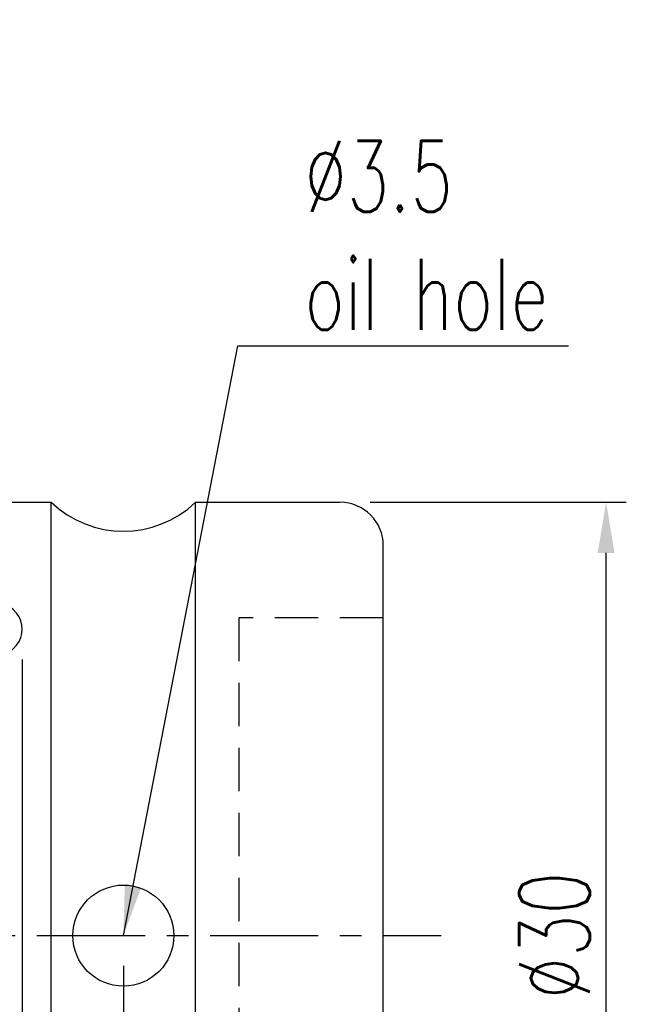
# Model space of a CAD drawing. Extents: x 39 to 593, y 42 to 124.
# Tile 6 of 6: x 135 to 156, y 90 to 124. Entities that reach past the tile are written whole.
import ezdxf

# ---------------------------------------------------------------- set-up
doc = ezdxf.new("R2010")
doc.units = 0
doc.header["$LTSCALE"] = 3
doc.header["$MEASUREMENT"] = 0
doc.header["$PDMODE"] = 1
doc.linetypes.add('CENTER', pattern=[2, 1.25, -0.25, 0.25, -0.25])
doc.linetypes.add('DASHED', pattern=[0.75, 0.5, -0.25])
doc.layers.get('DEFPOINTS').update_dxf_attribs({"linetype": 'CONTINUOUS'})
for name, color, linetype in [('CL', 1, 'CENTER'), ('DIM', 4, 'CONTINUOUS'), ('HID', 2, 'DASHED'), ('OUT', 3, 'CONTINUOUS')]:
    doc.layers.add(name, color=color, linetype=linetype)
doc.styles.add('DIM-7', font='SIMPLEX.shx', dxfattribs={"width": 0.7, "bigfont": 'chineset.shx'})
doc.dimstyles.new('CNS', dxfattribs={"dimtxt": 3.5, "dimasz": 2.5, "dimexe": 1, "dimexo": 1.5, "dimgap": 0.09, "dimtad": 0, "dimdsep": 46, "dimtxsty": 'DIM-7', "dimcen": 0.09, "dimclrd": 1, "dimclre": 1, "dimclrt": 4, "dimadec": 0, "dimazin": 0, "dimtfac": 1, "dimtix": 1, "dimtmove": 2, "dimatfit": 3, "dimfxl": 0, "dimtvp": 0.971429, "dimtolj": 1, "dimarcsym": 0})

# ---------------------------------------------------------------- blocks, each defined once
blk = doc.blocks.new('*D3')
at = {"layer": 'DEFPOINTS', "color": 0, "transparency": 16777216}
for p in [(138.942, 91.963), (147.942, 79.463), (138.942, 72.461)]:
    blk.add_point(p, dxfattribs=at)
at = {"layer": 'DIM', "color": 0, "lineweight": -2, "transparency": 16777216}
for p, q in [((138.942, 90.913), (138.942, 71.761)), ((147.942, 78.413), (147.942, 71.761)), ((146.192, 72.461), (140.692, 72.461))]:
    blk.add_line(p, q, dxfattribs=at)
at = {"layer": 'DIM', "color": 0, "transparency": 16777216}
for points in [[(140.692, 72.753), (140.692, 72.17), (138.942, 72.461)], [(146.192, 72.753), (146.192, 72.17), (147.942, 72.461)]]:
    blk.add_solid(points, dxfattribs=at)
at = {"layer": 'DIM', "color": 0, "transparency": 16777216, "insert": (143.442, 74.246), "char_height": 2.45, "attachment_point": 5, "style": 'DIM-7'}
blk.add_mtext('\\A1;9', dxfattribs=at)
blk = doc.blocks.new('*D4')
at = {"layer": 'DEFPOINTS', "color": 0, "transparency": 16777216}
for p in [(135.442, 102.57), (147.942, 79.463), (135.442, 67.789)]:
    blk.add_point(p, dxfattribs=at)
at = {"layer": 'DIM', "color": 0, "lineweight": -2, "transparency": 16777216}
for p, q in [((135.442, 101.52), (135.442, 67.089)), ((147.942, 78.413), (147.942, 67.089)), ((146.192, 67.789), (137.192, 67.789))]:
    blk.add_line(p, q, dxfattribs=at)
at = {"layer": 'DIM', "color": 0, "transparency": 16777216}
for points in [[(137.192, 68.081), (137.192, 67.498), (135.442, 67.789)], [(146.192, 68.081), (146.192, 67.498), (147.942, 67.789)]]:
    blk.add_solid(points, dxfattribs=at)
at = {"layer": 'DIM', "color": 0, "transparency": 16777216, "insert": (141.692, 69.574), "char_height": 2.45, "attachment_point": 5, "style": 'DIM-7'}
blk.add_mtext('\\A1;12.5', dxfattribs=at)
blk = doc.blocks.new('*D5')
at = {"layer": 'DEFPOINTS', "color": 0, "transparency": 16777216}
for p in [(146.442, 106.963), (155.657, 106.963), (146.442, 76.963)]:
    blk.add_point(p, dxfattribs=at)
at = {"layer": 'DIM', "color": 0, "lineweight": -2, "transparency": 16777216}
for p, q in [((147.492, 106.963), (156.357, 106.963)), ((155.657, 78.713), (155.657, 105.213)), ((147.492, 76.963), (156.357, 76.963))]:
    blk.add_line(p, q, dxfattribs=at)
at = {"layer": 'DIM', "color": 0, "transparency": 16777216}
for points in [[(155.365, 105.213), (155.949, 105.213), (155.657, 106.963)], [(155.365, 78.713), (155.949, 78.713), (155.657, 76.963)]]:
    blk.add_solid(points, dxfattribs=at)
at = {"layer": 'DIM', "color": 0, "transparency": 16777216, "insert": (153.872, 91.963), "char_height": 2.45, "attachment_point": 5, "rotation": 90, "style": 'DIM-7'}
blk.add_mtext('\\A1;%%c30', dxfattribs=at)

msp = doc.modelspace()

# ---------------------------------------------------------------- linework, layer by layer
at = {"layer": 'CL', "color": 0}
msp.add_line((105.942, 91.963), (149.942, 91.963), dxfattribs=at)
at = {"layer": 'HID', "color": 0}
for p, q in [((142.942, 102.963), (142.942, 80.963)), ((147.942, 102.963), (142.942, 102.963))]:
    msp.add_line(p, q, dxfattribs=at)
at = {"layer": 'OUT', "color": 0}
for p, q in [((108.942, 106.963), (136.442, 106.963)), ((136.442, 76.963), (136.442, 106.963)), ((141.442, 76.963), (141.442, 106.963)), ((141.442, 106.963), (146.442, 106.963)), ((147.942, 79.463), (147.942, 105.463))]:
    msp.add_line(p, q, dxfattribs=at)
msp.add_circle((138.942, 91.963), 1.75, dxfattribs=at)
for centre, radius, start, end in [((138.942, 109.588), 3.625, 226.3972, 313.6028), ((146.442, 105.463), 1.5, 0, 90)]:
    msp.add_arc(centre, radius, start, end, dxfattribs=at)
msp.add_ellipse((133.942, 102.57), major_axis=(1.5, 0), ratio=0.742551, start_param=4.712389, end_param=7.853982, dxfattribs=at)

# ---------------------------------------------------------------- texts
at = {"layer": 'DIM', "color": 0, "insert": (145.211, 112.937), "char_height": 2.45, "attachment_point": 7, "style": 'DIM-7'}
msp.add_mtext('\\A1;%%c3.5\\Poil hole', dxfattribs=at)

# ---------------------------------------------------------------- dimensions: what is measured, and where the dimension line sits
at = {"layer": 'DIM', "color": 0}
dim = msp.add_linear_dim(base=(155.657, 106.963), p1=(146.442, 76.963), p2=(146.442, 106.963), angle=90, text='%%c<>', dimstyle='CNS', override={"dimscale": 0.7, "dimgap": 0.8, "dimtad": 1, "dimclrd": 0, "dimclre": 0, "dimclrt": 0, "dimtp": -0.03, "dimtm": 0.035, "dimtfac": 0.6, "dimtmove": 1}, dxfattribs=at)
dim.commit()
dim.dimension.update_dxf_attribs({"geometry": '*D5', "text_midpoint": (153.872, 91.963)})
for base, p2, picture, middle in [((135.442, 67.789), (135.442, 102.57), '*D4', (141.692, 69.574)), ((138.942, 72.461), (138.942, 91.963), '*D3', (143.442, 74.246))]:
    dim = msp.add_linear_dim(base=base, p1=(147.942, 79.463), p2=p2, dimstyle='CNS', override={"dimscale": 0.7, "dimgap": 0.8, "dimtad": 1, "dimclrd": 0, "dimclre": 0, "dimclrt": 0, "dimtp": -0.03, "dimtm": 0.035, "dimtfac": 0.6, "dimtmove": 1}, dxfattribs=at)
    dim.commit()
    dim.dimension.update_dxf_attribs({"geometry": picture, "text_midpoint": middle})

# ---------------------------------------------------------------- leaders
at = {"layer": 'DIM', "color": 0, "annotation_type": 0, "has_hookline": 1, "hookline_direction": 0, "text_width": 9.147}
msp.add_leader([(138.942, 91.963), (142.901, 112.377), (144.651, 112.377)], dimstyle='CNS', override={"dimscale": 0.7, "dimgap": 0.8, "dimtad": 1, "dimclrd": 0, "dimclre": 0, "dimclrt": 0, "dimtp": -0.03, "dimtm": 0.035, "dimtfac": 0.6, "dimtmove": 1}, dxfattribs=at)

doc.saveas('drawing.dxf')
